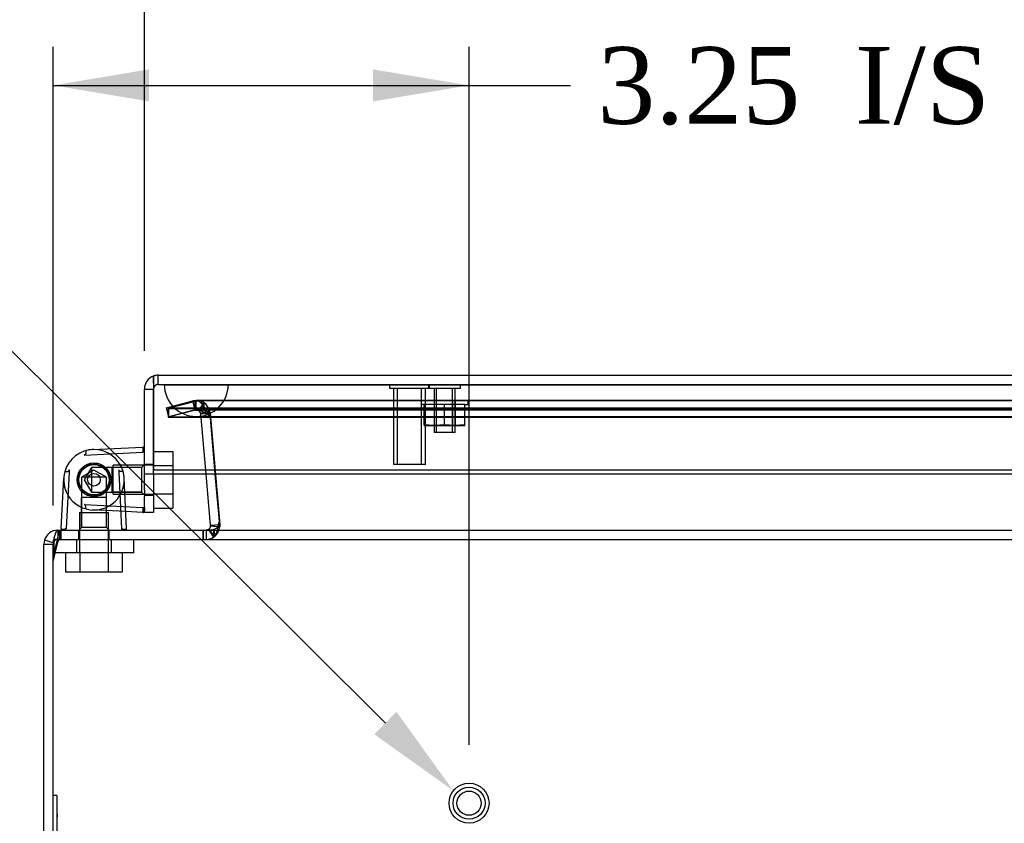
# Model space of a CAD drawing. Header units: inches. Extents: x 1 to 150, y -1 to 99.
# Tile 4 of 17: x 40.03 to 47.72, y 17.55 to 23.82. Entities that reach past the tile are written whole.
import ezdxf
from ezdxf import colors
from ezdxf.entities.mleader import LeaderData, LeaderLine
from ezdxf.enums import TextEntityAlignment as Align
from ezdxf.lldxf.tags import DXFTag
from ezdxf.math import Vec2, Vec3

# ---------------------------------------------------------------- set-up
doc = ezdxf.new("R2010")
doc.units = ezdxf.units.IN
doc.header["$MEASUREMENT"] = 0
for name, color, linetype in [('COM70220', 7, 'Continuous'), ('COM70707-1', 7, 'Continuous'), ('COM70709-6', 7, 'Continuous'), ('COM70710-1', 7, 'Continuous'), ('COM70712-3', 7, 'Continuous'), ('Default', 7, 'Continuous'), ('HNG86659-1', 7, 'Continuous'), ('HNG86659-2', 7, 'Continuous'), ('LAB86820', 7, 'Continuous'), ('NTS18118', 7, 'Continuous'), ('SCS86661', 7, 'Continuous'), ('STD26063', 7, 'Continuous'), ('STD26258', 7, 'Continuous'), ('WAM30017', 7, 'Continuous')]:
    doc.layers.add(name, color=color, linetype=linetype)
doc.styles.add('SEACAD_Times_New_Roman', font='times.ttf')
tags = doc.linetypes.add('HIDDEN2', pattern=[0.1875, 0.125, -0.0625]).pattern_tags.tags
tags[6:7] = [DXFTag(74, 4), DXFTag(75, 0), DXFTag(340, '0'), DXFTag(46, 0.0), DXFTag(50, 0.0), DXFTag(44, 0.0), DXFTag(45, 0.0)]
tags[4:5] = [DXFTag(74, 4), DXFTag(75, 0), DXFTag(340, '0'), DXFTag(46, 0.0), DXFTag(50, 0.0), DXFTag(44, 0.0), DXFTag(45, 0.0)]
doc.dimstyles.new('HAMMOND_(STH_-_120x80)', dxfattribs={"dimtxt": 0.6, "dimasz": 0.75, "dimexe": 0.3, "dimexo": 0.3, "dimgap": 0.15, "dimtad": 0, "dimtih": 1, "dimtoh": 1, "dimzin": 0, "dimdsep": 46, "dimtxsty": 'SEACAD_Times_New_Roman', "dimblk1": '_SE_FILLED', "dimblk2": '_SE_FILLED', "dimsah": 1, "dimcen": 0.3, "dimadec": 0, "dimazin": 0, "dimtfac": 0.8, "dimtofl": 0, "dimtmove": 0, "dimatfit": 3, "dimfxl": 1, "dimtolj": 1, "dimtzin": 0, "dimarcsym": 0})

# ---------------------------------------------------------------- blocks, each defined once
blk = doc.blocks.new('SE4')
at = {"layer": 'COM70220', "color": 7, "linetype": 'HIDDEN2'}
for p, q in [((41.1597, 20.972), (41.6587, 20.972)), ((41.1597, 20.971), (41.1597, 20.972)), ((41.1597, 20.971), (41.6587, 20.971)), ((41.4087, 20.969), (41.1597, 20.971)), ((41.6577, 20.971), (41.4087, 20.969)), ((41.4087, 20.969), (41.6587, 20.969)), ((41.6577, 20.972), (41.6577, 20.971)), ((41.6587, 20.972), (54.7777, 20.972)), ((41.6587, 20.971), (54.7777, 20.971)), ((41.6587, 20.969), (54.7777, 20.969)), ((41.4087, 20.723), (41.6587, 20.723)), ((41.6587, 20.723), (54.7777, 20.723))]:
    blk.add_line(p, q, dxfattribs=at)
blk.add_arc((41.4087, 20.973), 0.25, 180, 0, dxfattribs=at)
at = {"layer": 'COM70707-1', "color": 7, "linetype": 'HIDDEN2'}
for p, q in [((41.1766, 20.7896), (41.3812, 20.8445)), ((41.1953, 20.7201), (41.1766, 20.7896)), ((41.3998, 20.7749), (41.1953, 20.7201)), ((41.4092, 20.8481), (41.3812, 20.8445)), ((41.3998, 20.7749), (41.3812, 20.8445)), ((41.4092, 20.7761), (41.3998, 20.7749)), ((41.4092, 20.7761), (41.4092, 20.8481)), ((41.4294, 20.7699), (41.4092, 20.7761)), ((41.4294, 20.7699), (41.4699, 20.8295)), ((41.4441, 20.7487), (41.4294, 20.7699)), ((41.4441, 20.7487), (41.514, 20.7659)), ((41.445, 20.7433), (41.4441, 20.7487)), ((41.445, 20.7433), (41.5167, 20.7496)), ((41.4862, 20.2725), (41.445, 20.7433)), ((41.5167, 20.7496), (41.514, 20.7659)), ((41.5167, 20.7496), (41.5928, 19.8804)), ((41.5211, 19.8681), (41.5928, 19.8623)), ((41.584, 19.863), (41.5928, 19.8623)), ((41.5922, 19.8804), (41.5928, 19.8804)), ((41.5928, 19.8804), (41.5928, 19.8623)), ((40.3265, 19.835), (40.3265, 19.763)), ((40.4895, 19.835), (40.4895, 19.763)), ((40.7295, 19.763), (40.7295, 19.835)), ((41.464, 19.835), (41.464, 19.763)), ((41.4852, 19.835), (41.4852, 19.763)), ((41.5047, 19.8407), (41.5437, 19.7802)), ((41.5068, 19.8422), (41.5499, 19.7846)), ((41.5084, 19.835), (41.5437, 19.7802)), ((41.5122, 19.835), (41.5499, 19.7846)), ((41.5499, 19.7846), (41.5437, 19.7802)), ((40.2919, 19.7371), (40.2228, 19.7572))]:
    blk.add_line(p, q, dxfattribs=at)
at = {"layer": 'COM70707-1', "color": 7, "linetype": 'Continuous'}
for p, q in [((41.5211, 19.8742), (41.4862, 20.2725)), ((41.5211, 19.8742), (41.5922, 19.8804)), ((41.5211, 19.8742), (41.5211, 19.8681)), ((41.5211, 19.8681), (41.584, 19.863)), ((41.5047, 19.8407), (41.4852, 19.835)), ((41.5068, 19.8422), (41.5047, 19.8407)), ((41.5047, 19.8407), (41.5084, 19.835)), ((41.5068, 19.8422), (41.5122, 19.835)), ((40.2228, 19.7573), (40.2185, 19.727)), ((40.2185, 19.727), (40.2905, 19.727)), ((40.2185, 7.943), (40.2185, 19.727)), ((40.2919, 19.7371), (40.2228, 19.7573))]:
    blk.add_line(p, q, dxfattribs=at)
at = {"layer": 'COM70707-1', "color": 7, "linetype": 'HIDDEN2'}
for centre, radius, start, end in [((41.4092, 20.7401), 0.108, 55.78983, 90.00003), ((41.4092, 20.7401), 0.108, 13.7843, 55.78993), ((41.4852, 19.871), 0.108, 306.83489, 355.38239), ((41.485, 19.8716), 0.1086, 270.09242, 302.68445), ((40.3265, 19.727), 0.036, 90, 163.68902)]:
    blk.add_arc(centre, radius, start, end, dxfattribs=at)
at = {"layer": 'COM70707-1', "color": 7, "linetype": 'Continuous'}
for centre, radius, start, end in [((41.4852, 19.871), 0.036, 306.83504, 355.38224), ((40.3265, 19.727), 0.108, 90.00003, 163.68899)]:
    blk.add_arc(centre, radius, start, end, dxfattribs=at)
at = {"layer": 'COM70709-6', "color": 7, "linetype": 'HIDDEN2'}
for p, q in [((41.4026, 20.8408), (41.1905, 20.7859)), ((41.1905, 20.7859), (55.2465, 20.7859)), ((41.1905, 20.7859), (41.1905, 20.7164)), ((41.4026, 20.7713), (41.4026, 20.8408)), ((55.0202, 20.8445), (41.4167, 20.8445)), ((41.4026, 20.7713), (41.1905, 20.7164)), ((41.1905, 20.7164), (55.2465, 20.7164)), ((55.0202, 20.7725), (41.4167, 20.7725)), ((41.5226, 20.7202), (41.4968, 20.7459)), ((41.4968, 20.7397), (41.4968, 20.7459)), ((41.5226, 20.714), (41.4968, 20.7397)), ((41.5881, 19.9382), (41.5226, 20.7202)), ((41.5226, 20.7202), (41.5226, 20.714)), ((41.5881, 19.932), (41.5226, 20.714)), ((41.5881, 19.9382), (41.5881, 19.932)), ((41.5823, 19.871), (41.5823, 19.871)), ((41.5839, 19.8742), (41.5839, 19.8804)), ((41.5897, 19.9122), (41.5897, 19.9184)), ((40.3423, 19.763), (40.3423, 19.835)), ((40.3525, 19.763), (40.3525, 19.835)), ((41.4621, 19.763), (41.4621, 19.835)), ((40.2905, 19.6207), (40.3284, 19.7727)), ((40.2905, 19.5903), (40.3284, 19.7422)), ((40.3284, 19.7422), (40.3284, 19.7727))]:
    blk.add_line(p, q, dxfattribs=at)
for centre in [(41.4621, 19.9184), (41.4621, 19.9122)]:
    blk.add_ellipse(centre, major_axis=(-0.1276, 0), ratio=0.996195, start_param=2.838142, end_param=3.297963, dxfattribs=at)
for points, knots in [([(41.4026, 20.8408), (41.4104, 20.8449), (41.4183, 20.8456), (41.434, 20.8401), (41.4418, 20.834), (41.4575, 20.816), (41.4654, 20.8041), (41.4811, 20.7769), (41.4889, 20.7616), (41.4968, 20.7459)], [0, 0, 0, 0, 0.25, 0.25, 0.5, 0.5, 0.75, 0.75, 1, 1, 1, 1]), ([(41.4026, 20.7713), (41.4104, 20.7726), (41.4183, 20.7729), (41.434, 20.7711), (41.4418, 20.769), (41.4575, 20.763), (41.4654, 20.7591), (41.4811, 20.75), (41.4889, 20.7449), (41.4968, 20.7397)], [0, 0, 0, 0, 0.25, 0.25, 0.5, 0.5, 0.75, 0.75, 1, 1, 1, 1]), ([(41.4621, 19.763), (41.4688, 19.763), (41.4755, 19.763), (41.4888, 19.7631), (41.4954, 19.7633), (41.5082, 19.7643), (41.5145, 19.7651), (41.5265, 19.7683), (41.5322, 19.7707), (41.5431, 19.7777), (41.5482, 19.7825), (41.5577, 19.7949), (41.562, 19.8026), (41.5698, 19.8209), (41.5733, 19.8316), (41.5793, 19.8549), (41.5819, 19.8676), (41.5839, 19.8804)], [0, 0, 0, 0, 0.125, 0.125, 0.25, 0.25, 0.375, 0.375, 0.5, 0.5, 0.625, 0.625, 0.75, 0.75, 0.875, 0.875, 1, 1, 1, 1]), ([(41.5605, 19.8475), (41.5624, 19.8487), (41.5662, 19.8513), (41.5715, 19.856), (41.5764, 19.8616), (41.5806, 19.8677), (41.5828, 19.872), (41.5839, 19.8742)], [0.7379545, 0.7379545, 0.7379545, 0.7379545, 0.7882141, 0.843718, 0.8974268, 0.9494645, 1, 1, 1, 1]), ([(40.3284, 19.7727), (40.3307, 19.7912), (40.333, 19.8071), (40.3376, 19.8291), (40.3399, 19.835), (40.3423, 19.835)], [0, 0, 0, 0, 0.5, 0.5, 1, 1, 1, 1]), ([(41.5094, 19.8355), (41.5111, 19.8356), (41.5155, 19.8358), (41.5224, 19.8364), (41.5302, 19.8373), (41.5401, 19.8391), (41.5473, 19.8412), (41.5518, 19.8431)], [0.3361809, 0.3361809, 0.3361809, 0.3361809, 0.3726029, 0.4321969, 0.4906952, 0.5479785, 0.6623429, 0.6623429, 0.6623429, 0.6623429]), ([(40.3284, 19.7422), (40.3296, 19.7453), (40.3307, 19.7482), (40.333, 19.7533), (40.3342, 19.7555), (40.3365, 19.7592), (40.3376, 19.7606), (40.3399, 19.7625), (40.3411, 19.763), (40.3423, 19.763)], [0, 0, 0, 0, 0.25, 0.25, 0.5, 0.5, 0.75, 0.75, 1, 1, 1, 1])]:
    blk.add_open_spline(points, degree=3, knots=knots, dxfattribs=at)
at = {"layer": 'COM70709-6', "color": 7, "linetype": 'Continuous'}
blk.add_open_spline([(41.4621, 19.835), (41.4651, 19.835), (41.471, 19.835), (41.48, 19.835), (41.4888, 19.8351), (41.4975, 19.8352), (41.5044, 19.8353), (41.5083, 19.8355), (41.5094, 19.8355)], degree=3, knots=[0, 0, 0, 0, 0.0630925, 0.1260117, 0.1885878, 0.2506526, 0.3120425, 0.3361809, 0.3361809, 0.3361809, 0.3361809], dxfattribs=at)
at = {"layer": 'COM70710-1', "color": 7, "linetype": 'HIDDEN2'}
for p, q in [((41.3998, 20.8445), (41.1953, 20.7896)), ((41.1953, 20.7896), (55.2417, 20.7896)), ((41.1953, 20.7201), (41.1953, 20.7896)), ((41.3998, 20.7749), (41.1953, 20.7201)), ((41.4092, 20.8481), (41.3998, 20.8445)), ((41.3998, 20.7749), (41.3998, 20.8445)), ((41.4092, 20.7761), (41.4092, 20.8481)), ((55.0278, 20.8481), (41.4092, 20.8481)), ((41.4633, 20.7713), (41.4092, 20.7761)), ((55.0278, 20.7761), (41.4092, 20.7761)), ((41.4633, 20.7713), (41.4633, 20.8335)), ((41.4699, 20.8295), (41.4633, 20.8335)), ((41.4699, 20.7699), (41.4699, 20.8295)), ((41.1953, 20.7201), (55.2417, 20.7201)), ((41.4699, 20.7699), (41.4633, 20.7713)), ((41.513, 20.7487), (41.4699, 20.7699)), ((41.513, 20.7487), (41.513, 20.7659)), ((41.5167, 20.7433), (41.513, 20.7487)), ((41.5928, 19.8804), (41.5167, 20.7496)), ((41.5167, 20.7433), (41.5167, 20.7496)), ((41.5579, 20.2725), (41.5167, 20.7433)), ((41.5912, 19.8623), (41.592, 19.8712)), ((41.5912, 19.8681), (41.5912, 19.8623)), ((41.5928, 19.8742), (41.5928, 19.8804)), ((40.3265, 19.835), (40.3265, 19.763)), ((41.4852, 19.835), (41.4852, 19.763)), ((41.5435, 19.8407), (41.5435, 19.7802)), ((41.5499, 19.8422), (41.5499, 19.7846)), ((40.293, 19.7371), (40.293, 19.7573)), ((40.3265, 19.763), (56.1105, 19.763))]:
    blk.add_line(p, q, dxfattribs=at)
at = {"layer": 'COM70710-1', "color": 7, "linetype": 'Continuous'}
for p, q in [((41.5928, 19.8742), (41.5579, 20.2725)), ((41.5912, 19.8681), (41.5928, 19.8742)), ((41.592, 19.8712), (41.592, 19.8711)), ((40.3265, 19.835), (56.1105, 19.835)), ((41.4852, 19.835), (41.5435, 19.8407)), ((41.5435, 19.8407), (41.5499, 19.8422)), ((40.293, 19.7573), (40.2905, 19.727)), ((40.2905, 7.907), (40.2905, 19.727))]:
    blk.add_line(p, q, dxfattribs=at)
blk.add_arc((41.4499, 20.0472), 0.2281, 296.02185, 308.27765, dxfattribs=at)
blk.add_open_spline([(40.3265, 19.835), (40.3237, 19.835), (40.3209, 19.8331), (40.3153, 19.8258), (40.3125, 19.8204), (40.307, 19.8065), (40.3042, 19.7981), (40.2986, 19.779), (40.2958, 19.7685), (40.293, 19.7573)], degree=3, knots=[0, 0, 0, 0, 0.25, 0.25, 0.5, 0.5, 0.75, 0.75, 1, 1, 1, 1], dxfattribs=at)
at = {"layer": 'COM70712-3', "color": 7, "linetype": 'Continuous'}
for p, q in [((41.0752, 21.0388), (41.0752, 21.0389)), ((41.0752, 21.0389), (41.0752, 20.9387)), ((41.0752, 21.0388), (41.0752, 20.937)), ((41.0753, 20.9827), (41.0753, 21.04)), ((41.1112, 21.045), (55.3252, 21.045)), ((41.0032, 20.937), (41.0752, 20.937)), ((41.0032, 20.2725), (41.0032, 20.937)), ((41.0752, 20.2725), (41.0752, 20.937)), ((41.0753, 20.9827), (41.0753, 20.3029)), ((41.0752, 20.2725), (41.0032, 20.2725)), ((41.0032, 20.1475), (41.0032, 20.2725)), ((41.0752, 20.2725), (41.0752, 20.1475)), ((41.0753, 20.2725), (41.0753, 20.3029)), ((55.3611, 20.3029), (41.0753, 20.3029)), ((55.3611, 20.2725), (41.0753, 20.2725)), ((41.0032, 20.1475), (41.0032, 20.098)), ((41.0032, 20.0151), (41.0032, 20.098)), ((41.0752, 20.1475), (41.0752, 20.098)), ((41.0752, 20.098), (41.0752, 19.973)), ((41.0032, 19.973), (41.0032, 19.9846)), ((41.0752, 19.973), (41.0032, 19.973))]:
    blk.add_line(p, q, dxfattribs=at)
at = {"layer": 'COM70712-3', "color": 7, "linetype": 'HIDDEN2'}
for p, q in [((41.1112, 20.973), (41.1112, 21.045)), ((41.1112, 20.973), (55.3252, 20.973)), ((41.0752, 20.3487), (41.0032, 20.3487)), ((41.0032, 20.1087), (41.0752, 20.1087))]:
    blk.add_line(p, q, dxfattribs=at)
at = {"layer": 'COM70712-3', "color": 7, "linetype": 'Continuous'}
for radius, start, end in [(0.108, 109.47122, 180), (0.108, 90, 109.44907), (0.036, 177.32016, 180)]:
    blk.add_arc((41.1112, 20.937), radius, start, end, dxfattribs=at)
at = {"layer": 'COM70712-3', "color": 7, "linetype": 'HIDDEN2'}
blk.add_arc((41.1112, 20.937), 0.036, 90, 177.32016, dxfattribs=at)
at = {"layer": 'COM70712-3', "color": 7, "linetype": 'Continuous'}
blk.add_ellipse((41.1112, 20.937), major_axis=(-0.1189, 0), ratio=0.908294, start_param=4.712389, end_param=5.019287, dxfattribs=at)
at = {"layer": 'COM70712-3', "color": 7, "linetype": 'HIDDEN2'}
blk.add_ellipse((41.1112, 20.937), major_axis=(-0.0396, 0), ratio=0.908294, start_param=4.712389, end_param=5.846853, dxfattribs=at)
at = {"layer": 'HNG86659-1', "color": 7, "linetype": 'Continuous'}
for p, q in [((40.5979, 20.4646), (40.9908, 20.484)), ((40.9914, 20.4446), (40.9917, 20.4453)), ((40.3542, 19.8474), (40.3735, 20.2403)), ((40.4153, 20.2886), (40.3936, 19.8483)), ((40.4162, 20.3054), (40.4153, 20.2886)), ((40.8028, 20.3054), (40.8036, 20.2886)), ((40.8036, 20.2886), (40.8253, 19.8483)), ((40.8648, 19.8474), (40.8454, 20.2403)), ((40.9914, 20.0128), (40.9917, 20.0122)), ((41.0032, 20.0122), (41.0032, 20.0151)), ((41.0032, 20.0122), (41.0032, 19.9852)), ((40.9908, 19.9734), (40.8582, 19.98)), ((40.3936, 19.8483), (40.3935, 19.8459)), ((40.8253, 19.8483), (40.8254, 19.8459))]:
    blk.add_line(p, q, dxfattribs=at)
at = {"layer": 'HNG86659-1', "color": 7, "linetype": 'HIDDEN2'}
for p, q in [((40.5327, 20.422), (40.9923, 20.4447)), ((40.5898, 20.3255), (40.534, 20.2287)), ((40.5898, 20.3255), (40.5898, 20.1319)), ((40.6805, 20.3255), (40.5898, 20.3255)), ((40.7489, 20.3255), (40.6805, 20.3255)), ((40.9819, 20.3255), (40.7489, 20.3255)), ((40.9819, 20.3255), (40.7489, 20.3255)), ((40.7489, 20.3255), (40.7489, 20.1319)), ((41.0032, 20.3468), (40.9819, 20.3255)), ((40.9819, 20.3255), (40.9819, 20.1319)), ((40.6095, 20.3042), (40.5127, 20.2484)), ((40.7063, 20.2484), (40.5127, 20.2484)), ((40.5127, 20.2484), (40.5127, 20.0893)), ((40.7063, 20.2484), (40.6095, 20.3042)), ((40.7063, 20.0893), (40.7063, 20.2484)), ((40.534, 20.2287), (40.5898, 20.1319)), ((40.5127, 20.0893), (40.5127, 19.8563)), ((40.5127, 19.8563), (40.5127, 20.0893)), ((40.7063, 20.0893), (40.5127, 20.0893)), ((40.5898, 20.1319), (40.6811, 20.1319)), ((40.6811, 20.1319), (40.7489, 20.1319)), ((40.7063, 19.8563), (40.7063, 20.0893)), ((40.7063, 19.8563), (40.7063, 20.0893)), ((40.7489, 20.1319), (40.9819, 20.1319)), ((40.9819, 20.1319), (40.7489, 20.1319)), ((40.9819, 20.1319), (41.0032, 20.1106)), ((40.5327, 20.0354), (40.9923, 20.0128)), ((40.8582, 19.98), (40.5979, 19.9928)), ((40.5127, 19.8563), (40.4914, 19.835)), ((40.7063, 19.8563), (40.5127, 19.8563)), ((40.7276, 19.835), (40.7063, 19.8563)), ((40.3936, 19.8468), (40.3929, 19.8465)), ((40.8254, 19.8468), (40.826, 19.8465))]:
    blk.add_line(p, q, dxfattribs=at)
for radius in [0.1319, 0.1319, 0.1201]:
    blk.add_circle((40.6095, 20.2287), radius, dxfattribs=at)
at = {"layer": 'HNG86659-1', "color": 7, "linetype": 'Continuous'}
for centre, radius, start, end in [((40.9914, 20.4722), 0.0118, 74.64095, 92.81757), ((40.7937, 20.479), 0.2008, 350.34044, 1.32736), ((40.9914, 20.4722), 0.0118, 0, 74.63771), ((40.6095, 20.2287), 0.2362, 90, 164.53106), ((40.6095, 20.2287), 0.2362, 90, 103.6388), ((40.6095, 20.2287), 0.2362, 15.46894, 90), ((40.6095, 20.2287), 0.2362, 164.53106, 177.1792), ((40.6095, 20.2287), 0.2362, 2.8208, 15.46894), ((40.7935, 19.9785), 0.201, 358.67748, 9.65473), ((40.9914, 19.9852), 0.0118, 267.18243, 285.35905), ((40.9914, 19.9852), 0.0118, 285.36229, 0), ((40.366, 19.8468), 0.0118, 177.1792, 198.68891), ((40.366, 19.8468), 0.0118, 198.68891, 270), ((40.3759, 20.0139), 0.1722, 262.94724, 272.05175), ((40.843, 20.0139), 0.1722, 267.94826, 277.05276), ((40.853, 19.8468), 0.0118, 270, 341.31109), ((40.853, 19.8468), 0.0118, 341.31109, 2.8208)]:
    blk.add_arc(centre, radius, start, end, dxfattribs=at)
at = {"layer": 'HNG86659-1', "color": 7, "linetype": 'HIDDEN2'}
for centre, radius, start, end in [((40.8243, 20.4623), 0.1722, 357.94825, 7.05276), ((40.6095, 20.2287), 0.2362, 54.61945, 59.26349), ((40.6095, 20.2287), 0.2362, 152.38612, 210.73651), ((40.6095, 20.2287), 0.2362, 10.22325, 31.53006), ((40.6095, 20.2287), 0.2362, 177.1792, 210.73651), ((40.6095, 20.2287), 0.2362, 329.26308, 8.93563), ((40.6095, 20.2287), 0.2362, 329.26349, 2.8208), ((40.6095, 20.2287), 0.2362, 210.73651, 329.26349), ((40.8243, 19.9952), 0.1722, 352.94724, 2.05174), ((40.3592, 20.0445), 0.2008, 268.67264, 279.65956), ((40.8597, 20.0447), 0.201, 260.34527, 271.32252)]:
    blk.add_arc(centre, radius, start, end, dxfattribs=at)
for points, knots in [([(40.5465, 20.4564), (40.5462, 20.4543), (40.5461, 20.4518), (40.5458, 20.4459), (40.5458, 20.4426), (40.5454, 20.4373), (40.5452, 20.4354), (40.5444, 20.4317), (40.5437, 20.4298), (40.5414, 20.4267), (40.5398, 20.4254), (40.5364, 20.4235), (40.5346, 20.4227), (40.5327, 20.422)], [0, 0, 0, 0, 0.25, 0.25, 0.5, 0.5, 0.625, 0.625, 0.75, 0.75, 0.875, 0.875, 1, 1, 1, 1]), ([(40.9923, 20.4447), (40.9922, 20.4468), (40.993, 20.4487), (40.9946, 20.4525), (40.9955, 20.4543), (40.9963, 20.4561)], [0, 0, 0, 0, 0.5, 0.5, 1, 1, 1, 1]), ([(40.9963, 20.4561), (40.9984, 20.456), (41.0001, 20.4557), (41.0025, 20.4551), (41.0032, 20.4548), (41.0032, 20.4544)], [0, 0, 0, 0, 0.5, 0.5, 1, 1, 1, 1]), ([(40.5465, 20.0011), (40.5462, 20.0031), (40.5461, 20.0056), (40.5458, 20.0115), (40.5458, 20.0148), (40.5454, 20.0201), (40.5452, 20.022), (40.5444, 20.0257), (40.5437, 20.0276), (40.5414, 20.0308), (40.5398, 20.032), (40.5364, 20.034), (40.5346, 20.0347), (40.5327, 20.0354)], [0, 0, 0, 0, 0.25, 0.25, 0.5, 0.5, 0.625, 0.625, 0.75, 0.75, 0.875, 0.875, 1, 1, 1, 1]), ([(40.9923, 20.0128), (40.9922, 20.0107), (40.993, 20.0087), (40.9946, 20.005), (40.9955, 20.0031), (40.9963, 20.0013)], [0, 0, 0, 0, 0.5, 0.5, 1, 1, 1, 1]), ([(40.9963, 20.0013), (40.9984, 20.0015), (41.0001, 20.0017), (41.0025, 20.0023), (41.0032, 20.0026), (41.0032, 20.003)], [0, 0, 0, 0, 0.5, 0.5, 1, 1, 1, 1])]:
    blk.add_open_spline(points, degree=3, knots=knots, dxfattribs=at)
at = {"layer": 'HNG86659-1', "color": 7, "linetype": 'Continuous'}
for points, knots in [([(40.3818, 20.2917), (40.3839, 20.292), (40.3864, 20.2921), (40.3922, 20.2924), (40.3956, 20.2924), (40.4009, 20.2928), (40.4028, 20.293), (40.4065, 20.2938), (40.4084, 20.2945), (40.4115, 20.2968), (40.4128, 20.2984), (40.4147, 20.3018), (40.4155, 20.3036), (40.4162, 20.3054)], [0, 0, 0, 0, 0.25, 0.25, 0.5, 0.5, 0.625, 0.625, 0.75, 0.75, 0.875, 0.875, 1, 1, 1, 1]), ([(40.8371, 20.2917), (40.8351, 20.292), (40.8326, 20.2921), (40.8267, 20.2924), (40.8234, 20.2924), (40.8181, 20.2928), (40.8162, 20.293), (40.8125, 20.2938), (40.8106, 20.2945), (40.8074, 20.2968), (40.8062, 20.2984), (40.8042, 20.3018), (40.8035, 20.3036), (40.8028, 20.3054)], [0, 0, 0, 0, 0.25, 0.25, 0.5, 0.5, 0.625, 0.625, 0.75, 0.75, 0.875, 0.875, 1, 1, 1, 1]), ([(40.3935, 19.8459), (40.3914, 19.846), (40.3895, 19.8452), (40.3857, 19.8436), (40.3839, 19.8427), (40.3821, 19.8418)], [0, 0, 0, 0, 0.5, 0.5, 1, 1, 1, 1]), ([(40.3821, 19.8418), (40.3822, 19.8398), (40.3825, 19.8381), (40.383, 19.8357), (40.3834, 19.835), (40.3838, 19.835)], [0, 0, 0, 0, 0.5, 0.5, 1, 1, 1, 1]), ([(40.8254, 19.8459), (40.8275, 19.846), (40.8295, 19.8452), (40.8332, 19.8436), (40.8351, 19.8427), (40.8369, 19.8418)], [0, 0, 0, 0, 0.5, 0.5, 1, 1, 1, 1]), ([(40.8369, 19.8418), (40.8367, 19.8398), (40.8365, 19.8381), (40.8359, 19.8357), (40.8356, 19.835), (40.8352, 19.835)], [0, 0, 0, 0, 0.5, 0.5, 1, 1, 1, 1])]:
    blk.add_open_spline(points, degree=3, knots=knots, dxfattribs=at)
at = {"layer": 'HNG86659-2', "color": 7, "linetype": 'HIDDEN2'}
for p, q in [((40.5411, 20.331), (40.55, 20.3308)), ((40.55, 20.3308), (40.5543, 20.3387)), ((40.5886, 20.35), (40.5967, 20.3461)), ((40.5967, 20.3461), (40.6038, 20.3516)), ((40.6398, 20.348), (40.6456, 20.3412)), ((40.6456, 20.3412), (40.6543, 20.3433)), ((40.6857, 20.3253), (40.6883, 20.3167)), ((40.6883, 20.3167), (40.6971, 20.3151)), ((40.4878, 20.2468), (40.4937, 20.2531)), ((40.4937, 20.2531), (40.4908, 20.2612)), ((40.5054, 20.2943), (40.5136, 20.2977)), ((40.5136, 20.2977), (40.5143, 20.3067)), ((40.7184, 20.2859), (40.7173, 20.277)), ((40.7173, 20.277), (40.7247, 20.272)), ((40.7323, 20.2366), (40.7276, 20.229)), ((40.494, 20.2041), (40.4878, 20.2106)), ((40.491, 20.1957), (40.494, 20.2041)), ((40.514, 20.1592), (40.5057, 20.1627)), ((40.5147, 20.1503), (40.514, 20.1592)), ((40.7249, 20.186), (40.7175, 20.1809)), ((40.7175, 20.1809), (40.7187, 20.172)), ((40.7276, 20.229), (40.7323, 20.2214)), ((40.5505, 20.1264), (40.5415, 20.1261)), ((40.5548, 20.1185), (40.5505, 20.1264)), ((40.5973, 20.1112), (40.5892, 20.1074)), ((40.6044, 20.1058), (40.5973, 20.1112)), ((40.6461, 20.1164), (40.6403, 20.1096)), ((40.6549, 20.1144), (40.6461, 20.1164)), ((40.6887, 20.1411), (40.6861, 20.1325)), ((40.6975, 20.1427), (40.6887, 20.1411))]:
    blk.add_line(p, q, dxfattribs=at)
for radius in [0.1181, 0.0492]:
    blk.add_circle((40.6095, 20.2287), radius, dxfattribs=at)
for start, end in [(123.78598, 140.6783), (99.76812, 116.66044), (75.75026, 92.64259), (51.73241, 68.62473), (27.71455, 44.60687), (171.55384, 188.44616), (147.80383, 164.69616), (3.69669, 20.58901), (195.5717, 212.46402), (315.66098, 332.5533), (339.67884, 356.57116), (219.58955, 236.48187), (243.60741, 260.49973), (267.62527, 284.51759), (291.64312, 308.53544)]:
    blk.add_arc((40.6095, 20.2287), 0.123, start, end, dxfattribs=at)
at = {"layer": 'LAB86820', "color": 7, "linetype": 'HIDDEN2'}
for p, q in [((40.3205, 17.763), (40.2905, 17.763)), ((40.3205, 17.763), (40.3205, 14.513)), ((40.3261, 17.6101), (40.3199, 17.6101)), ((40.3261, 17.5983), (40.3199, 17.5983))]:
    blk.add_line(p, q, dxfattribs=at)
at = {"layer": 'NTS18118', "color": 7, "linetype": 'HIDDEN2'}
for p, q in [((43.1652, 20.848), (43.5332, 20.848)), ((43.1652, 20.848), (43.1652, 20.817)), ((43.1898, 20.817), (43.1652, 20.817)), ((43.1898, 20.6586), (43.1898, 20.817)), ((43.3492, 20.817), (43.1898, 20.817)), ((43.2672, 20.848), (43.2672, 20.652)), ((43.2841, 20.848), (43.2841, 20.652)), ((43.3492, 20.6586), (43.3492, 20.817)), ((43.5085, 20.817), (43.3492, 20.817)), ((43.4143, 20.652), (43.4143, 20.848)), ((43.4312, 20.848), (43.4312, 20.652)), ((43.5085, 20.6586), (43.5085, 20.817)), ((43.5085, 20.817), (43.5332, 20.817)), ((43.5332, 20.817), (43.5332, 20.848)), ((43.2695, 20.652), (43.1898, 20.6586)), ((43.1898, 20.6586), (43.1898, 20.652)), ((43.1898, 20.652), (43.2695, 20.652)), ((43.3492, 20.6586), (43.2695, 20.652)), ((43.2695, 20.652), (43.4289, 20.652)), ((43.4289, 20.652), (43.3492, 20.6586)), ((43.5085, 20.6586), (43.4289, 20.652)), ((43.4289, 20.652), (43.5085, 20.652)), ((43.5085, 20.652), (43.5085, 20.6586))]:
    blk.add_line(p, q, dxfattribs=at)
at = {"layer": 'SCS86661', "color": 7, "linetype": 'Continuous'}
for p, q in [((41.0752, 20.4498), (41.0753, 20.4498)), ((41.0752, 20.3393), (41.0753, 20.3393)), ((41.2252, 20.2725), (41.2252, 20.1182)), ((41.0752, 20.1182), (41.2252, 20.1182)), ((41.2252, 20.1182), (41.2252, 20.0076)), ((41.0752, 20.0076), (41.2252, 20.0076))]:
    blk.add_line(p, q, dxfattribs=at)
at = {"layer": 'SCS86661', "color": 7, "linetype": 'HIDDEN2'}
for p, q in [((41.0753, 20.4498), (41.2252, 20.4498)), ((41.2252, 20.4498), (41.2252, 20.3393)), ((40.7602, 20.1157), (40.7602, 20.3417)), ((41.0752, 20.3417), (40.7602, 20.3417)), ((41.0753, 20.3393), (41.2252, 20.3393)), ((41.2252, 20.3393), (41.2252, 20.2725)), ((40.7602, 20.1157), (41.0752, 20.1157)), ((40.4965, 19.973), (40.7225, 19.973)), ((40.4965, 19.973), (40.4965, 19.658)), ((40.7225, 19.658), (40.7225, 19.973)), ((40.3884, 19.658), (40.3884, 19.508)), ((40.4989, 19.658), (40.4989, 19.508)), ((40.72, 19.658), (40.72, 19.508)), ((40.8306, 19.658), (40.8306, 19.508)), ((40.4989, 19.508), (40.3884, 19.508)), ((40.72, 19.508), (40.4989, 19.508)), ((40.8306, 19.508), (40.72, 19.508))]:
    blk.add_line(p, q, dxfattribs=at)
at = {"layer": 'STD26063', "color": 7, "linetype": 'HIDDEN2'}
for p, q in [((43.2242, 20.973), (43.2242, 20.9418)), ((43.4742, 20.9418), (43.2314, 20.9418)), ((43.2672, 20.9418), (43.2672, 20.598)), ((43.2863, 20.598), (43.2863, 20.9418)), ((43.412, 20.598), (43.412, 20.9418)), ((43.4312, 20.598), (43.4312, 20.9418)), ((43.4742, 20.9418), (43.4742, 20.973)), ((43.4312, 20.598), (43.2672, 20.598))]:
    blk.add_line(p, q, dxfattribs=at)
at = {"layer": 'STD26258', "color": 7, "linetype": 'HIDDEN2'}
for p, q in [((42.9189, 20.973), (42.9189, 20.9418)), ((43.2314, 20.9418), (42.9189, 20.9418)), ((42.9502, 20.9418), (42.9502, 20.348)), ((42.9808, 20.348), (42.9808, 20.9418)), ((43.1695, 20.348), (43.1695, 20.9418)), ((43.2002, 20.348), (43.2002, 20.9418)), ((43.2314, 20.9418), (43.2314, 20.973)), ((43.2002, 20.348), (42.9502, 20.348))]:
    blk.add_line(p, q, dxfattribs=at)
for radius in [0.1562, 0.125, 0.0944]:
    blk.add_circle((43.5405, 17.703), radius, dxfattribs=at)
at = {"layer": 'WAM30017', "color": 7, "linetype": 'HIDDEN2'}
for p, q in [((40.326, 19.763), (40.297, 19.763)), ((40.297, 19.763), (40.297, 19.658)), ((40.472, 19.763), (40.472, 19.658)), ((40.747, 19.658), (40.747, 19.763)), ((40.922, 19.658), (40.922, 19.763)), ((40.922, 19.658), (40.297, 19.658))]:
    blk.add_line(p, q, dxfattribs=at)
blk = doc.blocks.new('DMBLK8153')
at = {"layer": 'Default', "linetype": 'Continuous', "transparency": 16777216}
for points in [[(41.7532, 26.2556), (41.0032, 26.1306), (41.7532, 26.0056)], [(54.6832, 26.2556), (54.6832, 26.0056), (55.4332, 26.1306)]]:
    blk.add_hatch(color=7, dxfattribs=at).paths.add_polyline_path(points)
at = {"layer": 'Default', "color": 7, "linetype": 'Continuous', "transparency": 16777216}
for p, q in [((41.0032, 21.237), (41.0032, 26.4306)), ((55.4332, 21.237), (55.4332, 26.4306)), ((46.7499, 26.1306), (41.0032, 26.1306)), ((55.4332, 26.1306), (49.6865, 26.1306))]:
    blk.add_line(p, q, dxfattribs=at)
at = {"layer": 'Default', "color": 7, "linetype": 'Continuous', "transparency": 16777216, "style": 'SEACAD_Times_New_Roman'}
for s, p in [('14.43', (47.1945, 26.4306)), ('DOOR', (46.9599, 25.5306))]:
    blk.add_text(s, height=0.6, dxfattribs=at).set_placement(p, align=Align.TOP_LEFT)
blk = doc.blocks.new('_SE_FILLED')
at = {"color": 0}
blk.add_line((0, 0), (-1, 0), dxfattribs=at)
blk.add_solid([(0, 0), (-1, -0.1665), (-1, 0.1665), (0, 0)], dxfattribs=at)
blk = doc.blocks.new('DMBLK8161')
at = {"layer": 'Default', "linetype": 'Continuous', "transparency": 16777216}
for points in [[(41.0405, 23.4339), (40.2905, 23.3089), (41.0405, 23.1839)], [(42.7905, 23.4339), (42.7905, 23.1839), (43.5405, 23.3089)]]:
    blk.add_hatch(color=7, dxfattribs=at).paths.add_polyline_path(points)
at = {"layer": 'Default', "color": 7, "linetype": 'Continuous', "transparency": 16777216}
for p, q in [((40.2905, 20.027), (40.2905, 23.6089)), ((43.5405, 18.1593), (43.5405, 23.6089)), ((40.2905, 23.3089), (44.0332, 23.3089)), ((44.0332, 23.3089), (44.3332, 23.3089))]:
    blk.add_line(p, q, dxfattribs=at)
at = {"layer": 'Default', "color": 7, "linetype": 'Continuous', "transparency": 16777216, "style": 'SEACAD_Times_New_Roman'}
for s, p in [('3.25', (44.5432, 23.6089)), ('I/S', (46.5556, 23.6089))]:
    blk.add_text(s, height=0.6, dxfattribs=at).set_placement(p, align=Align.TOP_LEFT)

msp = doc.modelspace()

# ---------------------------------------------------------------- block references
at = {"layer": 'Default'}
msp.add_blockref('SE4', (0, 0), dxfattribs=at)

# ---------------------------------------------------------------- dimensions: what is measured, and where the dimension line sits
at = {"layer": 'Default', "color": 7, "linetype": 'Continuous'}
dim = msp.add_linear_dim(base=(41.0032, 26.1306), p1=(55.4332, 20.937), p2=(41.0032, 20.937), text='\\A1;<>\\PDOOR', dimstyle='HAMMOND_(STH_-_120x80)', dxfattribs=at)
dim.commit()
dim.dimension.update_dxf_attribs({"geometry": 'DMBLK8153', "text_midpoint": (48.2182, 26.1306), "dimtype": 160})
dim = msp.add_linear_dim(base=(43.5405, 23.3089), p1=(40.2905, 19.727), p2=(43.5405, 17.8593), text='\\A1;<> I/S', dimstyle='HAMMOND_(STH_-_120x80)', override={"dimtmove": 1}, dxfattribs=at)
dim.commit()
dim.dimension.update_dxf_attribs({"geometry": 'DMBLK8161', "text_midpoint": (44.3332, 23.3089), "dimtype": 160})

# ---------------------------------------------------------------- leaders
ml = msp.add_multileader_mtext('Standard', dxfattribs=at)
ml.set_content('{\\pxsm0.9;\\fTimes New Roman|b0||i0||c0|p34;\\W1.;GROUND STUD\\PBODY\\P}', color=7)
ml.set_leader_properties()
ml.build(insert=Vec2(0, 0))
ml.multileader.update_dxf_attribs({"dogleg_length": 0, "arrow_head_size": 0.75})
ctx = ml.context
ctx.base_point, ctx.char_height, ctx.arrow_head_size, ctx.landing_gap_size = Vec3(32.5739, 21.8484), 0.6, 0.75, 0.21
ctx.text_align_type = 1
notes = []
notes.append((ctx, [(0, (1, 1, 0), (39.1382, 22.0584), (-1, 0), 0, [(0, [(43.418, 17.8)], 0, [])])]))
ctx.mtext.insert, ctx.mtext.alignment = Vec3(35.7961, 22.365), 2
for ctx, leaders in notes:
    for number, flags, end, landing, length, lines in leaders:
        leader = LeaderData()
        leader.index, (leader.has_last_leader_line, leader.has_dogleg_vector, leader.attachment_direction) = number, flags
        leader.last_leader_point, leader.dogleg_vector, leader.dogleg_length = Vec3(end), Vec3(landing), length
        for number, points, colour, breaks in lines:
            line = LeaderLine()
            line.index, line.vertices, line.color, line.breaks = number, Vec3.list(points), colors.encode_raw_color(colour), breaks
            leader.lines.append(line)
        ctx.leaders.append(leader)

doc.saveas('drawing.dxf')
